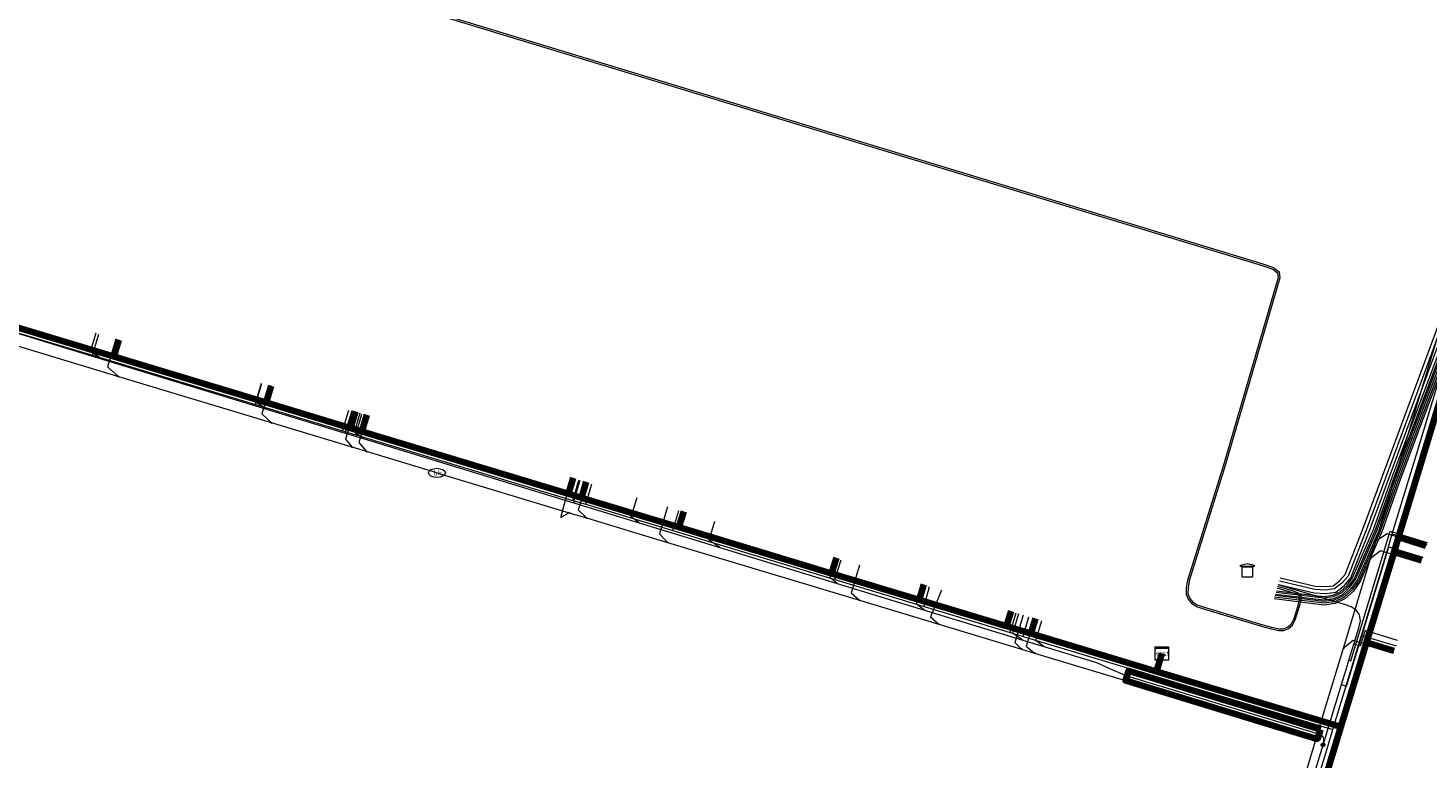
# Model space of a CAD drawing. Extents: x 152558 to 154479, y 462974 to 463683.
# Tile 3 of 256: x 152657 to 152740, y 463369 to 463412. Entities that reach past the tile are written whole.
import ezdxf
from ezdxf.enums import TextEntityAlignment as Align
from ezdxf.lldxf.tags import DXFTag

# ---------------------------------------------------------------- set-up
doc = ezdxf.new("R2010")
doc.units = 0
doc.header["$LTSCALE"] = 0.2
doc.layers.get('0').update_dxf_attribs({"linetype": 'CONTINUOUS'})
for name, color, linetype, lineweight in [('B-RO-KL-DATA_COAXIAAL_17_ZIGGO BV-G', 90, 'KL-DATA-N', 18), ('B-RO-KL-DATA_COAXIAAL_7_ZIGGO BV-G', 90, 'KL-DATA-N', 18), ('B-RO-KL-DATA_DUCT_ZIGGO BV-G', 90, 'CONTINUOUS', 100), ('B-RO-KL-DATA_HULPSTUK_ZIGGO BV-S', 90, 'CONTINUOUS', 25), ('B-RO-KL-DATA_KABELBED_ZIGGO BV-G', 90, 'CONTINUOUS', 100), ('B-RO-KL-DATA_MANTELBUIS_110_ZIGGO BV-G', 90, 'CONTINUOUS', 100), ('B-RO-KL-DATA_REGGEFIBER OPERATOR BV-G', 90, 'KL-DATA-N', 18), ('B-RO-KL-ET_LS_400 V_STEDIN NETBEHEER BV-G', 190, 'KL-LS-N', 18), ('B-RO-KL-ET_LS_HULPSTUK_STEDIN NETBEHEER BV-S', 190, 'CONTINUOUS', 25), ('B-RO-KL-ET_LS_MANTELBUIS_PVC_125_STEDIN NETBEHEER BV-G', 190, 'CONTINUOUS', 100), ('B-RO-KL-ET_MS_10 KV_STEDIN NETBEHEER BV-G', 130, 'KL-MS-N', 18), ('B-RO-KL-ET_MS_HULPSTUK_STEDIN NETBEHEER BV-S', 130, 'CONTINUOUS', 25), ('B-RO-KL-WATER_25_VITENS-G', 170, 'KL-WATER-N', 18), ('B-RO-KL-WATER_50_VITENS-G', 170, 'KL-WATER-N', 18), ('B-RO-KL-WATER_63_VITENS-G', 170, 'KL-WATER-N', 18), ('B-RO-KL-WATER_75_VITENS-G', 170, 'KL-WATER-N', 18), ('B-RO-KL-WATER_HULPSTUK_VITENS-S', 170, 'CONTINUOUS', 25), ('B-RO-KL-WATER_VITENS-S', 170, 'CONTINUOUS', 25)]:
    doc.layers.add(name, color=color, linetype=linetype, lineweight=lineweight)
doc.styles.add('NLCS-ISO', font='NLCS-ISO.ttf')
tags = doc.linetypes.add('KL-DATA-N', pattern='A,4,-1,[101,NLCS.SHX,S=0.5,R=0,X=0,Y=0],-1,4,-1,["D",Standard,S=1,R=0,X=-0.25,Y=-0.5],-1.5', length=12.5).pattern_tags.tags
tags[18] = DXFTag(74, 10)
tags = doc.linetypes.add('KL-LS-N', pattern='A,4,-1,[103,NLCS.SHX,S=0.75,R=0,X=0,Y=0],-1,4,-1,["L",Standard,S=1,R=0,X=0,Y=-0.5],-2', length=13).pattern_tags.tags
tags[18] = DXFTag(74, 10)
tags = doc.linetypes.add('KL-MS-N', pattern='A,4,-1,[103,NLCS.SHX,S=0.75,R=0,X=0,Y=0],-1,4,-1,["M",Standard,S=1,R=0,X=0,Y=-0.5],-2', length=13).pattern_tags.tags
tags[18] = DXFTag(74, 10)
doc.linetypes.add('KL-WATER-N', pattern='A,7,-0.5,[168,NLCS.SHX,S=0.75,R=0,X=0.75,Y=0],-2', length=9.5)

# ---------------------------------------------------------------- blocks, each defined once
blk = doc.blocks.new('SKL-WTB_HULP_MOF-SO')
at = {"linetype": 'ByBlock', "lineweight": 18}
h = blk.add_hatch(color=0, dxfattribs=at)
h.dxf.hatch_style = 1
h.paths.add_polyline_path([(-0.5625, 0, 1), (0.5625, 0, 1)])
at = {"color": 0, "linetype": 'ByBlock', "lineweight": 18}
blk.add_circle((0, 0), 0.5625, dxfattribs=at)
at = {"color": 0, "linetype": 'ByBlock', "lineweight": 18, "style": 'NLCS-ISO', "flags": 1}
for tag, p in [('TYPE', (1.5, 0)), ('OMSCHRIJVING', (1.5, -3)), ('LABEL', (1.5, -1.5))]:
    blk.add_attdef(tag, p, '', height=1, dxfattribs=at)
blk = doc.blocks.new('SKL-WTB_HULP_TECHNISCH GEBOUW-SO')
at = {"color": 0, "linetype": 'ByBlock', "lineweight": 18}
for points in [[(-2, 1.5), (0, 2), (2, 1.5), (2, 1.18), (-2, 1.18)], [(-1.5, 1.02), (1.5, 1.02), (1.5, -2), (-1.5, -2)]]:
    blk.add_lwpolyline(points, close=True, dxfattribs=at)
at = {"color": 0, "linetype": 'ByBlock', "lineweight": 18, "style": 'NLCS-ISO', "flags": 1}
for tag, p in [('TYPE', (2.5, 0)), ('OMSCHRIJVING', (2.5, -3)), ('LABEL', (2.5, -1.5))]:
    blk.add_attdef(tag, p, '', height=1, dxfattribs=at)
blk = doc.blocks.new('SKL-WTB_HULP_KAST-SO')
at = {"color": 0, "linetype": 'ByBlock', "lineweight": 18}
for points in [[(-2, 2), (2, 2), (2, 1.68), (-2, 1.68)], [(-2, 1.52), (2, 1.52), (2, -2), (-2, -2)]]:
    blk.add_lwpolyline(points, close=True, dxfattribs=at)
at = {"color": 0, "linetype": 'ByBlock', "lineweight": 18, "style": 'NLCS-ISO'}
blk.add_text('kast', height=1.5, dxfattribs=at).set_placement((0, 0), align=Align.MIDDLE_CENTER)
at = {"color": 0, "linetype": 'ByBlock', "lineweight": 18, "style": 'NLCS-ISO', "flags": 1}
for tag, p in [('TYPE', (2.5, 0)), ('OMSCHRIJVING', (2.5, -3)), ('LABEL', (2.5, -1.5))]:
    blk.add_attdef(tag, p, '', height=1, dxfattribs=at)
blk = doc.blocks.new('SKL-WATER_BRANDKRAAN_BRANDPUT-SO')
at = {"color": 0, "linetype": 'ByBlock', "lineweight": 18}
blk.add_ellipse((0, 0), major_axis=(2.5, 0), ratio=0.54, dxfattribs=at)
at = {"color": 0, "linetype": 'ByBlock', "lineweight": 18, "style": 'NLCS-ISO'}
blk.add_text('bk', height=1.5, dxfattribs=at).set_placement((0.16, 0), align=Align.MIDDLE_CENTER)
blk = doc.blocks.new('SKL-WTB_HULP_OVERIG-SO')
at = {"color": 0, "linetype": 'ByBlock', "lineweight": 18}
for points in [[(-0.14, 0.14), (0.14, -0.14)], [(0.14, 0.14), (-0.14, -0.14)]]:
    blk.add_lwpolyline(points, dxfattribs=at)
at = {"color": 0, "linetype": 'ByBlock', "lineweight": 18, "style": 'NLCS-ISO', "flags": 1}
for tag, p in [('TYPE', (1.5, 0)), ('OMSCHRIJVING', (1.5, -3)), ('LABEL', (1.5, -1.5))]:
    blk.add_attdef(tag, p, '', height=1, dxfattribs=at)

msp = doc.modelspace()

# ---------------------------------------------------------------- linework, layer by layer
at = {"layer": 'B-RO-KL-DATA_COAXIAAL_17_ZIGGO BV-G', "flags": 128}
msp.add_lwpolyline([(152724.231, 463374.905), (152723.909, 463373.837), (152724.228, 463373.742), (152733.683, 463370.912), (152734.783, 463370.583), (152734.814, 463370.574), (152736.231, 463375.239), (152736.325, 463375.548), (152736.409, 463375.826), (152737.949, 463380.897), (152737.952, 463380.907), (152738.186, 463381.677), (152738.213, 463381.767), (152750.671, 463422.791), (152750.732, 463422.998), (152750.802, 463423.232), (152751.06, 463424.1), (152751.134, 463424.362), (152751.274, 463424.861), (152751.298, 463424.946), (152751.39, 463425.346), (152751.395, 463425.572), (152751.329, 463425.755), (152751.182, 463425.878), (152751, 463425.97), (152750.841, 463426.018), (152751.106, 463426.893), (152751.193, 463427.18), (152751.257, 463427.391), (152751.269, 463427.426), (152751.645, 463428.538), (152751.951, 463429.441), (152752.014, 463429.629), (152752.234, 463430.277), (152752.456, 463430.934), (152752.593, 463431.339), (152752.751, 463431.805), (152752.801, 463431.952), (152752.908, 463432.27), (152752.979, 463432.479), (152753.223, 463433.2), (152753.476, 463433.948), (152753.806, 463434.924), (152754.161, 463435.972), (152754.208, 463436.108), (152754.256, 463436.247), (152754.28, 463436.316), (152754.29, 463436.346), (152754.4, 463436.549), (152754.512, 463436.708), (152754.756, 463436.922), (152755.049, 463437.045), (152755.387, 463437.096), (152755.779, 463437.109), (152755.819, 463437.111), (152755.852, 463437.112), (152756.146, 463437.059), (152756.276, 463437.035), (152756.44, 463436.992), (152756.654, 463436.936), (152757.211, 463436.766), (152758.08, 463436.5), (152758.441, 463436.39), (152769.283, 463433.078), (152769.375, 463433.382), (152769.663, 463434.324)], dxfattribs=at)
at = {"layer": 'B-RO-KL-DATA_COAXIAAL_7_ZIGGO BV-G', "flags": 128}
for points in [[(152724.231, 463374.905), (152723.909, 463373.837), (152723.029, 463374.103), (152719.744, 463375.095), (152716.494, 463376.076), (152716.485, 463376.079), (152715.823, 463376.28), (152715.057, 463376.511), (152710.941, 463377.753), (152710.495, 463377.888), (152709.888, 463378.071), (152706.154, 463379.199), (152705.005, 463379.546), (152704.718, 463379.633), (152695.694, 463382.359), (152695.402, 463382.447), (152694.713, 463382.655), (152693.806, 463382.929), (152690.686, 463383.871), (152689.926, 463384.1), (152689.754, 463384.152), (152689.159, 463384.332), (152676.951, 463388.019), (152676.826, 463388.057), (152676.551, 463388.14), (152676.282, 463388.222), (152676.217, 463388.242), (152671.304, 463389.73), (152671.132, 463389.782), (152671.115, 463389.787), (152663.496, 463392.084), (152663.068, 463392.213), (152662.373, 463392.423), (152662.304, 463392.444), (152661.115, 463392.802), (152659.911, 463393.166), (152659.593, 463393.262), (152659.06, 463393.423), (152658.418, 463393.617), (152657.918, 463393.768), (152657.449, 463393.91), (152657.114, 463394.011), (152656.789, 463394.109), (152656.388, 463394.23), (152656.264, 463394.267), (152655.794, 463394.409), (152655.206, 463394.587), (152655.201, 463394.589), (152655.052, 463394.634), (152654.869, 463394.689), (152654.627, 463394.762), (152654.595, 463394.772), (152654.191, 463394.894), (152653.74, 463395.03), (152653.235, 463395.183), (152653.018, 463395.248), (152652.639, 463395.362), (152652.336, 463395.454), (152652.116, 463395.52), (152651.736, 463395.635), (152651.394, 463395.738), (152650.793, 463395.92), (152650.477, 463396.015), (152649.953, 463396.173), (152649.291, 463396.373), (152648.629, 463396.573), (152648.163, 463396.714), (152647.493, 463396.916), (152646.461, 463397.228), (152644.984, 463397.674), (152644.153, 463397.925), (152642.587, 463398.398), (152642.567, 463398.404), (152642.171, 463398.523), (152641.725, 463398.658), (152639.318, 463399.385), (152638.45, 463399.647), (152638.292, 463399.694), (152637.919, 463399.807), (152636.843, 463400.132), (152636.823, 463400.138), (152636.078, 463400.365), (152636.12, 463400.504), (152636.393, 463401.401)], [(152724.231, 463374.905), (152723.909, 463373.837), (152723.029, 463374.103), (152719.744, 463375.095), (152716.494, 463376.076), (152716.485, 463376.079), (152715.823, 463376.28), (152715.057, 463376.511), (152710.941, 463377.753), (152710.495, 463377.888), (152709.888, 463378.071), (152706.154, 463379.199), (152705.005, 463379.546), (152704.718, 463379.633), (152695.694, 463382.359), (152695.402, 463382.447), (152694.713, 463382.655), (152693.806, 463382.929), (152690.686, 463383.871), (152689.926, 463384.1), (152689.754, 463384.152), (152689.159, 463384.332), (152676.951, 463388.019), (152676.826, 463388.057), (152676.551, 463388.14), (152676.282, 463388.222), (152676.217, 463388.242), (152671.304, 463389.73), (152671.132, 463389.782), (152671.115, 463389.787), (152663.496, 463392.084), (152663.068, 463392.213), (152662.373, 463392.423), (152662.304, 463392.444), (152661.115, 463392.802), (152659.911, 463393.166), (152659.593, 463393.262), (152659.06, 463393.423), (152658.418, 463393.617), (152657.918, 463393.768), (152657.449, 463393.91), (152657.114, 463394.011), (152656.789, 463394.109), (152656.388, 463394.23), (152656.264, 463394.267), (152655.794, 463394.409), (152655.206, 463394.587), (152655.201, 463394.589), (152655.052, 463394.634), (152654.869, 463394.689), (152654.627, 463394.762), (152654.595, 463394.772), (152654.191, 463394.894), (152653.74, 463395.03), (152653.235, 463395.183), (152653.018, 463395.248), (152652.639, 463395.362), (152652.336, 463395.454), (152652.116, 463395.52), (152651.736, 463395.635), (152651.394, 463395.738), (152650.793, 463395.92), (152650.477, 463396.015), (152649.953, 463396.173), (152649.291, 463396.373), (152648.629, 463396.573), (152648.163, 463396.714), (152647.493, 463396.916), (152646.461, 463397.228), (152644.984, 463397.674), (152644.153, 463397.925), (152642.587, 463398.398), (152642.567, 463398.404), (152642.171, 463398.523), (152641.725, 463398.658), (152639.318, 463399.385), (152638.45, 463399.647), (152638.292, 463399.694), (152637.919, 463399.807), (152636.843, 463400.132), (152637.158, 463401.168)], [(152724.231, 463374.905), (152723.909, 463373.837), (152723.029, 463374.103), (152719.744, 463375.095), (152716.494, 463376.076), (152716.485, 463376.079), (152715.823, 463376.28), (152715.057, 463376.511), (152710.941, 463377.753), (152710.495, 463377.888), (152709.888, 463378.071), (152706.154, 463379.199), (152705.005, 463379.546), (152704.718, 463379.633), (152695.694, 463382.359), (152695.402, 463382.447), (152694.713, 463382.655), (152693.806, 463382.929), (152690.686, 463383.871), (152689.926, 463384.1), (152689.754, 463384.152), (152689.159, 463384.332), (152676.951, 463388.019), (152676.826, 463388.057), (152676.551, 463388.14), (152676.282, 463388.222), (152676.217, 463388.242), (152671.304, 463389.73), (152671.132, 463389.782), (152671.115, 463389.787), (152663.496, 463392.084), (152663.068, 463392.213), (152662.373, 463392.423), (152662.304, 463392.444), (152661.115, 463392.802), (152659.911, 463393.166), (152659.593, 463393.262), (152659.06, 463393.423), (152658.418, 463393.617), (152657.918, 463393.768), (152657.449, 463393.91), (152657.114, 463394.011), (152656.789, 463394.109), (152656.388, 463394.23), (152656.264, 463394.267), (152655.794, 463394.409), (152655.206, 463394.587), (152655.201, 463394.589), (152655.052, 463394.634), (152654.869, 463394.689), (152654.627, 463394.762), (152654.595, 463394.772), (152654.191, 463394.894), (152653.74, 463395.03), (152653.235, 463395.183), (152653.018, 463395.248), (152652.639, 463395.362), (152652.336, 463395.454), (152652.116, 463395.52), (152651.736, 463395.635), (152651.394, 463395.738), (152650.793, 463395.92), (152650.477, 463396.015), (152649.953, 463396.173), (152649.291, 463396.373), (152648.629, 463396.573), (152648.163, 463396.714), (152647.493, 463396.916), (152646.461, 463397.228), (152644.984, 463397.674), (152644.153, 463397.925), (152642.587, 463398.398), (152642.899, 463399.424)], [(152724.231, 463374.905), (152723.909, 463373.837), (152723.029, 463374.103), (152719.744, 463375.095), (152716.494, 463376.076), (152716.485, 463376.079), (152715.823, 463376.28), (152715.057, 463376.511), (152710.941, 463377.753), (152710.495, 463377.888), (152709.888, 463378.071), (152706.154, 463379.199), (152705.005, 463379.546), (152704.718, 463379.633), (152695.694, 463382.359), (152695.402, 463382.447), (152694.713, 463382.655), (152693.806, 463382.929), (152690.686, 463383.871), (152689.926, 463384.1), (152689.754, 463384.152), (152689.159, 463384.332), (152676.951, 463388.019), (152676.826, 463388.057), (152676.551, 463388.14), (152676.282, 463388.222), (152676.217, 463388.242), (152671.304, 463389.73), (152671.132, 463389.782), (152671.115, 463389.787), (152663.496, 463392.084), (152663.068, 463392.213), (152662.373, 463392.423), (152662.304, 463392.444), (152661.115, 463392.802), (152659.911, 463393.166), (152659.593, 463393.262), (152659.06, 463393.423), (152658.418, 463393.617), (152657.918, 463393.768), (152657.449, 463393.91), (152657.114, 463394.011), (152656.789, 463394.109), (152656.388, 463394.23), (152656.264, 463394.267), (152655.794, 463394.409), (152655.206, 463394.587), (152655.201, 463394.589), (152655.052, 463394.634), (152654.869, 463394.689), (152654.627, 463394.762), (152654.689, 463394.968), (152654.93, 463395.763)], [(152724.231, 463374.905), (152723.909, 463373.837), (152723.029, 463374.103), (152719.744, 463375.095), (152716.494, 463376.076), (152716.485, 463376.079), (152715.823, 463376.28), (152715.057, 463376.511), (152710.941, 463377.753), (152710.495, 463377.888), (152709.888, 463378.071), (152706.154, 463379.199), (152705.005, 463379.546), (152704.718, 463379.633), (152695.694, 463382.359), (152695.402, 463382.447), (152694.713, 463382.655), (152693.806, 463382.929), (152690.686, 463383.871), (152689.926, 463384.1), (152689.754, 463384.152), (152689.159, 463384.332), (152676.951, 463388.019), (152676.826, 463388.057), (152676.551, 463388.14), (152676.282, 463388.222), (152676.217, 463388.242), (152671.304, 463389.73), (152671.132, 463389.782), (152671.115, 463389.787), (152663.496, 463392.084), (152663.068, 463392.213), (152662.373, 463392.423), (152662.304, 463392.444), (152661.115, 463392.802), (152659.911, 463393.166), (152659.593, 463393.262), (152659.06, 463393.423), (152658.418, 463393.617), (152657.918, 463393.768), (152657.449, 463393.91), (152657.114, 463394.011), (152656.789, 463394.109), (152656.388, 463394.23), (152656.264, 463394.267), (152656.567, 463395.267)], [(152662.605, 463393.437), (152662.383, 463392.706), (152662.304, 463392.444), (152662.373, 463392.423), (152663.068, 463392.213), (152663.496, 463392.084), (152671.115, 463389.787), (152671.132, 463389.782), (152671.304, 463389.73), (152676.217, 463388.242), (152676.282, 463388.222), (152676.551, 463388.14), (152676.826, 463388.057), (152676.951, 463388.019), (152689.159, 463384.332), (152689.754, 463384.152), (152689.926, 463384.1), (152690.686, 463383.871), (152693.806, 463382.929), (152694.713, 463382.655), (152695.402, 463382.447), (152695.694, 463382.359), (152704.718, 463379.633), (152705.005, 463379.546), (152706.154, 463379.199), (152709.888, 463378.071), (152710.495, 463377.888), (152710.941, 463377.753), (152715.057, 463376.511), (152715.823, 463376.28), (152716.485, 463376.079), (152716.494, 463376.076), (152719.744, 463375.095), (152723.029, 463374.103), (152723.909, 463373.837), (152724.231, 463374.905)], [(152671.601, 463390.71), (152671.304, 463389.73), (152676.217, 463388.242), (152676.282, 463388.222), (152676.551, 463388.14), (152676.826, 463388.057), (152676.951, 463388.019), (152689.159, 463384.332), (152689.754, 463384.152), (152689.926, 463384.1), (152690.686, 463383.871), (152693.806, 463382.929), (152694.713, 463382.655), (152695.402, 463382.447), (152695.694, 463382.359), (152704.718, 463379.633), (152705.005, 463379.546), (152706.154, 463379.199), (152709.888, 463378.071), (152710.495, 463377.888), (152710.941, 463377.753), (152715.057, 463376.511), (152715.823, 463376.28), (152716.485, 463376.079), (152716.494, 463376.076), (152719.744, 463375.095), (152723.029, 463374.103), (152723.909, 463373.837), (152724.231, 463374.905)], [(152676.578, 463389.202), (152676.282, 463388.222), (152676.551, 463388.14), (152676.826, 463388.057), (152676.951, 463388.019), (152689.159, 463384.332), (152689.754, 463384.152), (152689.926, 463384.1), (152690.686, 463383.871), (152693.806, 463382.929), (152694.713, 463382.655), (152695.402, 463382.447), (152695.694, 463382.359), (152704.718, 463379.633), (152705.005, 463379.546), (152706.154, 463379.199), (152709.888, 463378.071), (152710.495, 463377.888), (152710.941, 463377.753), (152715.057, 463376.511), (152715.823, 463376.28), (152716.485, 463376.079), (152716.494, 463376.076), (152719.744, 463375.095), (152723.029, 463374.103), (152723.909, 463373.837), (152724.231, 463374.905)], [(152724.231, 463374.905), (152723.909, 463373.837), (152723.029, 463374.103), (152719.744, 463375.095), (152716.494, 463376.076), (152716.485, 463376.079), (152715.823, 463376.28), (152715.057, 463376.511), (152710.941, 463377.753), (152710.495, 463377.888), (152709.888, 463378.071), (152706.154, 463379.199), (152705.005, 463379.546), (152704.718, 463379.633), (152695.694, 463382.359), (152695.402, 463382.447), (152694.713, 463382.655), (152693.806, 463382.929), (152690.686, 463383.871), (152689.926, 463384.1), (152689.754, 463384.152), (152689.159, 463384.332), (152676.951, 463388.019), (152677.248, 463388.999)], [(152724.231, 463374.905), (152723.909, 463373.837), (152723.029, 463374.103), (152719.744, 463375.095), (152716.494, 463376.076), (152716.485, 463376.079), (152715.823, 463376.28), (152715.057, 463376.511), (152710.941, 463377.753), (152710.495, 463377.888), (152709.888, 463378.071), (152706.154, 463379.199), (152705.005, 463379.546), (152704.718, 463379.633), (152695.694, 463382.359), (152695.402, 463382.447), (152694.713, 463382.655), (152693.806, 463382.929), (152690.686, 463383.871), (152689.926, 463384.1), (152689.754, 463384.152), (152689.159, 463384.332), (152689.186, 463384.422), (152689.446, 463385.276)], [(152724.231, 463374.905), (152723.909, 463373.837), (152723.029, 463374.103), (152719.744, 463375.095), (152716.494, 463376.076), (152716.485, 463376.079), (152715.823, 463376.28), (152715.057, 463376.511), (152710.941, 463377.753), (152710.495, 463377.888), (152709.888, 463378.071), (152706.154, 463379.199), (152705.005, 463379.546), (152704.718, 463379.633), (152695.694, 463382.359), (152695.402, 463382.447), (152694.713, 463382.655), (152693.806, 463382.929), (152690.686, 463383.871), (152689.926, 463384.1), (152690.212, 463385.043)], [(152724.231, 463374.905), (152723.909, 463373.837), (152723.029, 463374.103), (152719.744, 463375.095), (152716.494, 463376.076), (152716.485, 463376.079), (152715.823, 463376.28), (152715.057, 463376.511), (152710.941, 463377.753), (152710.495, 463377.888), (152709.888, 463378.071), (152706.154, 463379.199), (152705.005, 463379.546), (152704.718, 463379.633), (152695.694, 463382.359), (152695.976, 463383.285)], [(152724.231, 463374.905), (152723.909, 463373.837), (152724.228, 463373.742), (152733.683, 463370.912), (152734.783, 463370.583), (152734.814, 463370.574), (152736.231, 463375.239), (152736.325, 463375.548), (152736.409, 463375.826), (152737.949, 463380.897), (152737.952, 463380.907), (152738.186, 463381.677), (152738.213, 463381.767), (152739.836, 463381.274)], [(152724.231, 463374.905), (152723.909, 463373.837), (152724.228, 463373.742), (152733.683, 463370.912), (152734.783, 463370.583), (152734.814, 463370.574), (152736.231, 463375.239), (152736.325, 463375.548), (152736.409, 463375.826), (152737.949, 463380.897), (152737.952, 463380.907), (152739.575, 463380.413)], [(152724.231, 463374.905), (152723.909, 463373.837), (152723.029, 463374.103), (152719.744, 463375.095), (152716.494, 463376.076), (152716.485, 463376.079), (152715.823, 463376.28), (152715.057, 463376.511), (152710.941, 463377.753), (152710.495, 463377.888), (152709.888, 463378.071), (152706.154, 463379.199), (152705.005, 463379.546), (152704.718, 463379.633), (152704.997, 463380.548)], [(152724.231, 463374.905), (152723.909, 463373.837), (152723.029, 463374.103), (152719.744, 463375.095), (152716.494, 463376.076), (152716.485, 463376.079), (152715.823, 463376.28), (152715.057, 463376.511), (152710.941, 463377.753), (152710.495, 463377.888), (152709.888, 463378.071), (152710.163, 463378.975)], [(152724.231, 463374.905), (152723.909, 463373.837), (152723.029, 463374.103), (152719.744, 463375.095), (152716.494, 463376.076), (152716.485, 463376.079), (152715.823, 463376.28), (152715.057, 463376.511), (152715.329, 463377.403)], [(152724.231, 463374.905), (152723.909, 463373.837), (152723.029, 463374.103), (152719.744, 463375.095), (152716.494, 463376.076), (152716.485, 463376.079), (152716.495, 463376.078), (152716.764, 463376.965)], [(152723.395, 463327.241), (152721.857, 463327.709), (152723.305, 463332.502), (152723.332, 463332.59), (152723.53, 463333.244), (152723.651, 463333.644), (152726.965, 463344.611), (152727.024, 463344.806), (152727.225, 463345.473), (152727.255, 463345.571), (152728.788, 463350.643), (152728.795, 463350.665), (152731.398, 463359.277), (152731.7, 463360.278), (152731.716, 463360.33), (152731.916, 463360.991), (152732.031, 463361.373), (152733.022, 463364.651), (152733.221, 463365.309), (152733.519, 463366.295), (152733.594, 463366.542), (152734.814, 463370.574), (152734.783, 463370.583), (152733.683, 463370.912), (152724.228, 463373.742), (152723.909, 463373.837), (152724.231, 463374.905)], [(152724.231, 463374.905), (152723.909, 463373.837), (152724.228, 463373.742), (152733.683, 463370.912), (152734.783, 463370.583), (152734.814, 463370.574), (152733.594, 463366.542), (152733.519, 463366.295), (152733.221, 463365.309), (152733.022, 463364.651), (152732.031, 463361.373), (152731.916, 463360.991), (152731.716, 463360.33), (152731.7, 463360.278), (152731.398, 463359.277), (152728.795, 463350.665), (152728.788, 463350.643), (152727.255, 463345.571), (152727.225, 463345.473), (152727.024, 463344.806), (152726.965, 463344.611), (152723.651, 463333.644), (152723.53, 463333.244), (152723.332, 463332.59), (152724.878, 463332.12)], [(152724.231, 463374.905), (152723.909, 463373.837), (152724.228, 463373.742), (152733.683, 463370.912), (152734.783, 463370.583), (152734.814, 463370.574), (152733.594, 463366.542), (152733.519, 463366.295), (152733.221, 463365.309), (152733.022, 463364.651), (152732.031, 463361.373), (152731.916, 463360.991), (152731.716, 463360.33), (152731.7, 463360.278), (152731.398, 463359.277), (152728.795, 463350.665), (152728.788, 463350.643), (152727.255, 463345.571), (152727.225, 463345.473), (152727.024, 463344.806), (152726.965, 463344.611), (152723.651, 463333.644), (152725.199, 463333.173)], [(152724.231, 463374.905), (152723.909, 463373.837), (152724.228, 463373.742), (152733.683, 463370.912), (152734.783, 463370.583), (152734.814, 463370.574), (152736.231, 463375.239), (152736.325, 463375.548), (152737.947, 463375.055)], [(152724.231, 463374.905), (152723.909, 463373.837), (152724.228, 463373.742), (152733.683, 463370.912), (152734.783, 463370.583), (152734.814, 463370.574), (152733.594, 463366.542), (152733.519, 463366.295), (152733.221, 463365.309), (152733.022, 463364.651), (152732.031, 463361.373), (152731.916, 463360.991), (152731.716, 463360.33), (152731.7, 463360.278), (152731.398, 463359.277), (152728.795, 463350.665), (152728.788, 463350.643), (152727.255, 463345.571), (152727.225, 463345.473), (152727.024, 463344.806), (152726.965, 463344.611), (152728.551, 463344.129)], [(152724.231, 463374.905), (152723.909, 463373.837), (152724.228, 463373.742), (152733.683, 463370.912), (152734.783, 463370.583), (152734.814, 463370.574), (152733.594, 463366.542), (152733.519, 463366.295), (152733.221, 463365.309), (152733.022, 463364.651), (152732.031, 463361.373), (152731.916, 463360.991), (152731.716, 463360.33), (152731.7, 463360.278), (152731.398, 463359.277), (152728.795, 463350.665), (152728.788, 463350.643), (152727.255, 463345.571), (152727.225, 463345.473), (152728.813, 463344.99)], [(152724.231, 463374.905), (152723.909, 463373.837), (152724.228, 463373.742), (152733.683, 463370.912), (152734.783, 463370.583), (152734.814, 463370.574), (152733.594, 463366.542), (152733.519, 463366.295), (152733.221, 463365.309), (152733.022, 463364.651), (152732.031, 463361.373), (152731.916, 463360.991), (152731.716, 463360.33), (152731.7, 463360.278), (152731.398, 463359.277), (152728.795, 463350.665), (152728.788, 463350.643), (152730.383, 463350.158)], [(152724.231, 463374.905), (152723.909, 463373.837), (152724.228, 463373.742), (152733.683, 463370.912), (152734.783, 463370.583), (152734.814, 463370.574), (152733.594, 463366.542), (152733.519, 463366.295), (152733.221, 463365.309), (152733.022, 463364.651), (152732.031, 463361.373), (152731.916, 463360.991), (152731.716, 463360.33), (152731.7, 463360.278), (152731.398, 463359.277), (152733.005, 463358.789)], [(152724.231, 463374.905), (152723.909, 463373.837), (152724.228, 463373.742), (152733.683, 463370.912), (152734.783, 463370.583), (152734.814, 463370.574), (152733.594, 463366.542), (152733.519, 463366.295), (152733.221, 463365.309), (152733.022, 463364.651), (152732.031, 463361.373), (152733.642, 463360.884)], [(152724.231, 463374.905), (152723.909, 463373.837), (152724.228, 463373.742), (152733.683, 463370.912), (152734.783, 463370.583), (152734.814, 463370.574), (152733.594, 463366.542), (152735.212, 463366.05)]]:
    msp.add_lwpolyline(points, dxfattribs=at)
at = {"layer": 'B-RO-KL-DATA_DUCT_ZIGGO BV-G', "flags": 128}
msp.add_lwpolyline([(152724.231, 463374.905), (152723.909, 463373.837), (152734.814, 463370.574), (152736.325, 463375.548), (152737.952, 463380.907), (152738.213, 463381.767), (152751.06, 463424.1), (152751.395, 463425.572), (152751.329, 463425.755), (152751, 463425.97), (152750.841, 463426.018), (152754.29, 463436.346), (152754.512, 463436.708), (152754.756, 463436.922), (152755.049, 463437.045), (152755.852, 463437.112), (152756.654, 463436.936), (152769.283, 463433.078), (152769.375, 463433.382), (152769.663, 463434.324)], dxfattribs=at)
at = {"layer": 'B-RO-KL-DATA_KABELBED_ZIGGO BV-G', "flags": 128}
for points in [[(152738.213, 463381.767), (152751.06, 463424.1), (152751.395, 463425.572), (152751.329, 463425.755), (152751, 463425.97)], [(152656.264, 463394.267), (152662.304, 463392.444)], [(152662.304, 463392.444), (152662.605, 463393.437)], [(152662.304, 463392.444), (152671.304, 463389.73)], [(152671.304, 463389.73), (152671.601, 463390.71)], [(152671.304, 463389.73), (152676.282, 463388.222)], [(152676.282, 463388.222), (152676.578, 463389.202)], [(152676.951, 463388.019), (152677.248, 463388.999)], [(152676.282, 463388.222), (152676.951, 463388.019)], [(152676.951, 463388.019), (152689.159, 463384.332)], [(152689.159, 463384.332), (152689.446, 463385.276)], [(152689.926, 463384.1), (152690.212, 463385.043)], [(152689.159, 463384.332), (152689.926, 463384.1)], [(152689.926, 463384.1), (152695.694, 463382.359)], [(152695.694, 463382.359), (152695.976, 463383.285)], [(152695.694, 463382.359), (152704.718, 463379.633)], [(152737.952, 463380.907), (152738.213, 463381.767)], [(152738.213, 463381.767), (152739.836, 463381.274)], [(152736.325, 463375.548), (152737.952, 463380.907)], [(152737.952, 463380.907), (152739.575, 463380.413)], [(152704.718, 463379.633), (152704.997, 463380.548)], [(152704.718, 463379.633), (152709.888, 463378.071)], [(152709.888, 463378.071), (152710.163, 463378.975)], [(152709.888, 463378.071), (152715.057, 463376.511)], [(152715.057, 463376.511), (152715.329, 463377.403)], [(152716.495, 463376.078), (152716.764, 463376.965)], [(152715.057, 463376.511), (152716.485, 463376.079)], [(152716.494, 463376.076), (152723.909, 463373.837)], [(152724.231, 463374.905), (152723.909, 463373.837)], [(152734.814, 463370.574), (152736.325, 463375.548)], [(152736.325, 463375.548), (152737.947, 463375.055)], [(152723.909, 463373.837), (152734.814, 463370.574)], [(152733.594, 463366.542), (152734.814, 463370.574)]]:
    msp.add_lwpolyline(points, dxfattribs=at)
at = {"layer": 'B-RO-KL-DATA_MANTELBUIS_110_ZIGGO BV-G', "flags": 128}
msp.add_lwpolyline([(152733.683, 463370.912), (152724.227, 463373.741)], dxfattribs=at)
at = {"layer": 'B-RO-KL-DATA_REGGEFIBER OPERATOR BV-G', "flags": 128}
for points in [[(152737.846, 463381.966), (152739.334, 463386.865), (152751.08, 463425.734)], [(152737.846, 463381.966), (152739.334, 463386.865), (152751.08, 463425.734)], [(152655.908, 463394.073), (152661.032, 463392.525)], [(152655.908, 463394.073), (152661.032, 463392.525)], [(152661.032, 463392.525), (152661.405, 463393.775)], [(152661.032, 463392.525), (152661.405, 463393.775)], [(152661.032, 463392.525), (152670.673, 463389.613)], [(152661.032, 463392.525), (152670.673, 463389.613)], [(152670.673, 463389.613), (152671.044, 463390.845)], [(152670.673, 463389.613), (152671.044, 463390.845)], [(152670.673, 463389.613), (152675.806, 463388.063)], [(152670.673, 463389.613), (152675.806, 463388.063)], [(152675.806, 463388.063), (152676.19, 463389.281)], [(152675.806, 463388.063), (152676.19, 463389.281)], [(152676.595, 463387.825), (152676.956, 463389.049)], [(152676.595, 463387.825), (152676.956, 463389.049)], [(152675.806, 463388.063), (152676.595, 463387.825)], [(152675.806, 463388.063), (152676.595, 463387.825)], [(152676.595, 463387.825), (152689.417, 463383.952)], [(152676.595, 463387.825), (152689.417, 463383.952)], [(152689.417, 463383.952), (152689.778, 463385.153)], [(152689.417, 463383.952), (152689.778, 463385.153)], [(152690.188, 463383.719), (152690.544, 463384.921)], [(152690.188, 463383.719), (152690.544, 463384.921)], [(152689.417, 463383.952), (152690.188, 463383.719)], [(152689.417, 463383.952), (152690.188, 463383.719)], [(152690.188, 463383.719), (152695.329, 463382.167)], [(152690.188, 463383.719), (152695.329, 463382.167)], [(152695.329, 463382.167), (152695.679, 463383.36)], [(152695.329, 463382.167), (152695.679, 463383.36)], [(152695.329, 463382.167), (152704.898, 463379.276)], [(152695.329, 463382.167), (152704.898, 463379.276)], [(152737.619, 463381.215), (152737.846, 463381.966)], [(152737.619, 463381.215), (152737.846, 463381.966)], [(152737.846, 463381.966), (152739.885, 463381.35)], [(152737.846, 463381.966), (152739.885, 463381.35)], [(152736.026, 463375.97), (152737.619, 463381.215)], [(152736.026, 463375.97), (152737.619, 463381.215)], [(152737.619, 463381.215), (152739.653, 463380.584)], [(152737.619, 463381.215), (152739.653, 463380.584)], [(152704.898, 463379.276), (152705.272, 463380.445)], [(152704.898, 463379.276), (152705.272, 463380.445)], [(152704.898, 463379.276), (152710.176, 463377.682)], [(152704.898, 463379.276), (152710.176, 463377.682)], [(152710.176, 463377.682), (152710.499, 463378.857)], [(152710.176, 463377.682), (152710.499, 463378.857)], [(152710.176, 463377.682), (152715.272, 463376.143)], [(152710.176, 463377.682), (152715.272, 463376.143)], [(152715.272, 463376.143), (152715.612, 463377.303)], [(152715.272, 463376.143), (152715.612, 463377.303)], [(152716.035, 463375.913), (152716.378, 463377.071)], [(152716.035, 463375.913), (152716.378, 463377.071)], [(152715.272, 463376.143), (152716.035, 463375.913)], [(152715.272, 463376.143), (152716.035, 463375.913)], [(152716.035, 463375.913), (152724.147, 463373.463), (152733.603, 463370.634), (152734.338, 463370.411)], [(152716.035, 463375.913), (152724.147, 463373.463), (152733.603, 463370.634), (152734.338, 463370.411)], [(152734.338, 463370.411), (152736.026, 463375.97)], [(152734.338, 463370.411), (152736.026, 463375.97)], [(152736.026, 463375.97), (152738.069, 463375.365)], [(152736.026, 463375.97), (152738.069, 463375.365)], [(152733.117, 463366.378), (152733.972, 463369.209), (152734.338, 463370.411)], [(152733.117, 463366.378), (152733.972, 463369.209), (152734.338, 463370.411)]]:
    msp.add_lwpolyline(points, dxfattribs=at)
at = {"layer": 'B-RO-KL-ET_LS_400 V_STEDIN NETBEHEER BV-G', "flags": 128}
for points in [[(152608.613, 463469.566), (152609.228, 463469.195), (152611.653, 463468.435), (152614.757, 463467.462), (152626.257, 463463.918), (152633.717, 463461.641), (152634.243, 463461.473), (152634.471, 463461.358), (152634.571, 463461.225), (152634.582, 463461.075), (152634.496, 463460.731), (152625.966, 463431.171), (152625.848, 463430.718), (152625.828, 463430.519), (152625.841, 463430.181), (152625.91, 463429.868), (152626.265, 463429.441), (152626.866, 463429.041), (152633.696, 463427.037), (152644.374, 463424.016), (152730.194, 463397.926), (152730.83, 463397.702), (152731.156, 463397.454), (152731.198, 463397.105), (152727.962, 463386.003), (152725.848, 463379.202), (152725.776, 463378.791), (152725.77, 463378.419), (152725.878, 463378.157), (152726.054, 463377.944), (152726.317, 463377.78), (152726.728, 463377.641), (152730.2, 463376.596), (152730.706, 463376.458), (152731.167, 463376.37), (152731.412, 463376.366), (152731.671, 463376.471), (152731.873, 463376.637), (152732.021, 463376.922), (152732.277, 463377.731), (152732.364, 463378.067), (152732.376, 463378.207), (152732.345, 463378.299), (152732.199, 463378.4), (152731.978, 463378.491), (152731.053, 463378.76)], [(152614.727, 463467.366), (152626.228, 463463.822), (152633.687, 463461.546), (152634.205, 463461.381), (152634.405, 463461.279), (152634.474, 463461.188), (152634.481, 463461.084), (152634.399, 463460.757), (152633.263, 463456.819), (152625.869, 463431.198), (152625.75, 463430.736), (152625.728, 463430.522), (152625.741, 463430.168), (152625.817, 463429.822), (152626.197, 463429.366), (152626.824, 463428.949), (152633.668, 463426.941), (152644.345, 463423.92), (152730.162, 463397.831), (152730.782, 463397.613), (152731.062, 463397.4), (152731.097, 463397.113), (152727.866, 463386.032), (152725.751, 463379.225), (152725.676, 463378.801), (152725.67, 463378.4), (152725.792, 463378.104), (152725.987, 463377.868), (152726.273, 463377.689), (152726.697, 463377.545), (152730.173, 463376.5), (152730.683, 463376.361), (152731.156, 463376.271), (152731.43, 463376.265), (152731.723, 463376.384), (152731.953, 463376.573), (152732.113, 463376.884), (152732.373, 463377.704), (152732.463, 463378.05), (152732.477, 463378.219), (152732.429, 463378.363), (152732.246, 463378.488), (152732.011, 463378.585), (152731.083, 463378.856)], [(152731.008, 463378.612), (152733.797, 463378.272), (152734.331, 463378.348), (152734.764, 463378.544), (152735.172, 463378.927), (152735.523, 463379.404), (152736.765, 463382.281), (152737.882, 463385.443), (152745.046, 463404.493), (152747.577, 463412.818), (152751.087, 463424.676), (152750.953, 463425.184), (152750.57, 463425.652), (152747.906, 463426.885), (152742.695, 463428.401), (152740.999, 463429.085), (152739.506, 463429.659)], [(152742.087, 463429.005), (152742.796, 463428.685), (152748.011, 463427.167), (152750.759, 463425.895), (152751.226, 463425.325), (152751.399, 463424.67), (152747.865, 463412.731), (152745.331, 463404.397), (152738.164, 463385.341), (152737.044, 463382.17), (152735.784, 463379.254), (152735.397, 463378.726), (152734.932, 463378.292), (152734.415, 463378.057), (152733.8, 463377.969), (152730.918, 463378.322)], [(152730.948, 463378.418), (152733.799, 463378.07), (152734.387, 463378.154), (152734.876, 463378.376), (152735.322, 463378.793), (152735.697, 463379.304), (152736.951, 463382.207), (152738.07, 463385.375), (152745.236, 463404.429), (152747.769, 463412.76), (152751.295, 463424.672), (152751.135, 463425.278), (152750.696, 463425.814), (152747.976, 463427.073), (152742.761, 463428.591), (152741.105, 463429.232)], [(152747.29, 463428.549), (152747.189, 463427.978), (152747.359, 463427.589), (152750.822, 463425.976), (152751.317, 463425.372), (152751.503, 463424.668), (152747.961, 463412.702), (152745.426, 463404.365), (152738.258, 463385.307), (152737.137, 463382.133), (152735.871, 463379.204), (152735.472, 463378.659), (152734.988, 463378.208), (152734.443, 463377.96), (152733.801, 463377.868), (152730.889, 463378.225)], [(152746.727, 463427.332), (152747.941, 463426.979), (152750.633, 463425.733), (152751.044, 463425.231), (152751.191, 463424.674), (152747.673, 463412.789), (152745.141, 463404.461), (152737.976, 463385.409), (152736.858, 463382.244), (152735.61, 463379.354), (152735.247, 463378.86), (152734.82, 463378.46), (152734.359, 463378.251), (152733.798, 463378.171), (152730.978, 463378.515)], [(152753.335, 463425.126), (152752.73, 463425.305), (152751.994, 463425.346), (152751.736, 463425.245), (152751.576, 463425.034), (152751.599, 463424.64), (152751.096, 463422.941), (152748.057, 463412.673), (152745.521, 463404.333), (152738.352, 463385.273), (152737.23, 463382.096), (152735.958, 463379.154), (152735.547, 463378.592), (152735.044, 463378.124), (152734.471, 463377.863), (152733.802, 463377.767), (152730.86, 463378.132)], [(152636.063, 463400.102), (152636.318, 463400.024), (152638.345, 463399.405), (152643.504, 463397.83), (152655.397, 463394.2), (152656.354, 463393.908), (152661.618, 463392.301), (152671.312, 463389.342), (152675.979, 463387.918), (152677.032, 463387.597), (152689.541, 463383.778), (152693.341, 463382.618), (152698.104, 463381.164), (152705.042, 463379.046), (152710.205, 463377.47), (152716.019, 463375.695), (152717.259, 463375.317), (152720.377, 463374.365), (152721.284, 463373.957), (152722.164, 463373.593), (152733.612, 463370.11), (152733.738, 463370.004), (152733.781, 463369.851), (152733.754, 463369.507)], [(152661.618, 463392.301), (152660.913, 463392.749), (152661.247, 463393.849)], [(152671.312, 463389.342), (152670.69, 463389.742), (152671.027, 463390.884)], [(152675.979, 463387.918), (152676.387, 463389.26)], [(152677.032, 463387.597), (152676.52, 463387.975), (152676.865, 463389.115)], [(152689.541, 463383.778), (152689.476, 463383.909), (152689.854, 463385.152)], [(152693.341, 463382.618), (152692.88, 463382.981), (152693.229, 463384.126)], [(152698.104, 463381.164), (152697.479, 463381.603), (152697.822, 463382.729)], [(152735.28, 463374.5), (152735.392, 463374.466), (152737.716, 463382.121), (152739.917, 463381.453)], [(152734.841, 463373.073), (152735.149, 463372.978), (152737.646, 463381.202), (152739.655, 463380.592)], [(152705.042, 463379.046), (152704.618, 463379.395), (152704.97, 463380.554)], [(152710.205, 463377.47), (152709.728, 463377.825), (152710.088, 463378.996)], [(152733.754, 463369.507), (152734.841, 463373.073), (152735.192, 463374.213), (152735.216, 463374.293), (152735.221, 463374.309), (152735.28, 463374.5), (152735.574, 463375.454), (152735.873, 463376.426), (152735.96, 463376.836), (152735.915, 463377.179), (152735.712, 463377.466), (152735.408, 463377.655), (152735.02, 463377.791), (152731.112, 463378.951)], [(152716.019, 463375.695), (152715.421, 463376.087), (152715.782, 463377.264)], [(152717.259, 463375.317), (152716.79, 463375.679), (152717.146, 463376.849)], [(152738.158, 463375.662), (152736.238, 463376.253), (152735.956, 463375.336), (152735.574, 463375.454)], [(152720.652, 463326.182), (152721.073, 463327.575), (152722.587, 463332.581), (152722.79, 463333.251), (152726.225, 463344.611), (152726.456, 463345.375), (152727.928, 463350.241), (152730.967, 463360.291), (152731.271, 463361.296), (152732.776, 463366.273), (152733.754, 463369.507)]]:
    msp.add_lwpolyline(points, dxfattribs=at)
at = {"layer": 'B-RO-KL-ET_LS_MANTELBUIS_PVC_125_STEDIN NETBEHEER BV-G', "flags": 128}
msp.add_lwpolyline([(152733.6, 463370.423), (152722.251, 463373.88), (152722.077, 463373.306), (152733.426, 463369.849), (152733.6, 463370.423)], dxfattribs=at)
at = {"layer": 'B-RO-KL-ET_MS_10 KV_STEDIN NETBEHEER BV-G', "flags": 128}
for points in [[(152731.121, 463378.981), (152733.24, 463378.49), (152733.914, 463378.452), (152734.519, 463378.525), (152735.014, 463378.913), (152735.407, 463379.367), (152736.542, 463382.272), (152744.796, 463404.541), (152745.581, 463407.095), (152747.442, 463412.874), (152751.287, 463425.42), (152752.066, 463427.859), (152754.392, 463435.421), (152754.648, 463436.01), (152755.301, 463436.367), (152755.75, 463436.425), (152761.051, 463434.989)], [(152761.1, 463435.382), (152760.192, 463435.61), (152755.76, 463436.628), (152755.238, 463436.561), (152754.492, 463436.153), (152754.204, 463435.49), (152751.875, 463427.919), (152751.096, 463425.48), (152747.251, 463412.934), (152745.39, 463407.155), (152744.605, 463404.605), (152736.355, 463382.343), (152735.233, 463379.472), (152734.875, 463379.058), (152734.44, 463378.717), (152733.908, 463378.653), (152733.268, 463378.689), (152731.181, 463379.174)], [(152731.226, 463379.369), (152733.296, 463378.888), (152733.902, 463378.854), (152734.361, 463378.909), (152734.736, 463379.203), (152735.059, 463379.577), (152736.168, 463382.414), (152744.416, 463404.669), (152745.199, 463407.215), (152747.06, 463412.994), (152750.905, 463425.539), (152750.711, 463426.085), (152750.045, 463426.58), (152742.921, 463428.598), (152740.857, 463428.99), (152739.424, 463429.311)]]:
    msp.add_lwpolyline(points, dxfattribs=at)
at = {"layer": 'B-RO-KL-WATER_25_VITENS-G', "flags": 128}
for points in [[(152662.424, 463393.466), (152661.931, 463391.838), (152662.591, 463391.256)], [(152671.544, 463390.693), (152671.051, 463389.067), (152671.62, 463388.528)], [(152676.492, 463389.19), (152675.994, 463387.564), (152676.374, 463387.091)], [(152677.258, 463388.957), (152676.776, 463387.37), (152677.239, 463386.83)], [(152689.211, 463383.218), (152688.717, 463382.945), (152689.353, 463385.282)], [(152690.242, 463385.012), (152689.748, 463383.386), (152690.231, 463382.911)], [(152695.026, 463383.559), (152694.542, 463381.966), (152695.018, 463381.468)], [(152739.858, 463381.262), (152737.545, 463381.964), (152736.879, 463381.539)], [(152739.548, 463380.238), (152737.156, 463380.965), (152736.569, 463380.516)], [(152706.361, 463380.114), (152705.87, 463378.486), (152706.365, 463378.049)], [(152711.207, 463378.642), (152710.564, 463377.068), (152711.042, 463376.639)], [(152716.026, 463377.178), (152715.534, 463375.55), (152715.939, 463375.163)], [(152716.711, 463376.97), (152716.212, 463375.344), (152716.712, 463374.93)], [(152737.938, 463374.935), (152735.545, 463375.664), (152734.963, 463375.214)]]:
    msp.add_lwpolyline(points, dxfattribs=at)
at = {"layer": 'B-RO-KL-WATER_50_VITENS-G', "flags": 128}
msp.add_lwpolyline([(152681.395, 463385.574), (152677.239, 463386.83), (152676.374, 463387.091), (152671.62, 463388.528), (152662.591, 463391.256), (152655.576, 463393.376), (152654.811, 463393.607), (152642.102, 463397.448), (152637.124, 463398.952), (152636.55, 463399.125), (152636.356, 463399.184)], dxfattribs=at)
at = {"layer": 'B-RO-KL-WATER_63_VITENS-G', "flags": 128}
for points in [[(152681.395, 463385.574), (152689.211, 463383.218), (152690.231, 463382.911), (152695.018, 463381.468), (152706.365, 463378.049), (152711.042, 463376.639), (152715.939, 463375.163), (152716.712, 463374.93), (152733.357, 463369.914)], [(152733.357, 463369.914), (152732.121, 463365.845), (152730.726, 463361.252), (152730.348, 463360.008), (152729.076, 463355.818)]]:
    msp.add_lwpolyline(points, dxfattribs=at)
at = {"layer": 'B-RO-KL-WATER_75_VITENS-G', "flags": 128}
msp.add_lwpolyline([(152733.357, 463369.914), (152734.963, 463375.214), (152736.569, 463380.516), (152736.879, 463381.539), (152746.339, 463412.763), (152749.725, 463423.96), (152750.764, 463427.395)], dxfattribs=at)

# ---------------------------------------------------------------- block references
at = {"layer": 'B-RO-KL-DATA_HULPSTUK_ZIGGO BV-S', "xscale": 0.2, "yscale": 0.2, "zscale": 0.2}
msp.add_blockref('SKL-WTB_HULP_KAST-SO', (152724.231, 463374.905), dxfattribs=at)
at = {"layer": 'B-RO-KL-ET_LS_HULPSTUK_STEDIN NETBEHEER BV-S', "xscale": 0.2, "yscale": 0.2, "zscale": 0.2}
msp.add_blockref('SKL-WTB_HULP_MOF-SO', (152733.754, 463369.507), dxfattribs=at)
at = {"layer": 'B-RO-KL-ET_MS_HULPSTUK_STEDIN NETBEHEER BV-S', "xscale": 0.2, "yscale": 0.2, "zscale": 0.2}
msp.add_blockref('SKL-WTB_HULP_TECHNISCH GEBOUW-SO', (152729.281, 463379.813), dxfattribs=at)
at = {"layer": 'B-RO-KL-WATER_HULPSTUK_VITENS-S', "xscale": 0.2, "yscale": 0.2, "zscale": 0.2}
for p in [(152662.591, 463391.256), (152671.62, 463388.528), (152676.374, 463387.091), (152677.239, 463386.83), (152689.211, 463383.218), (152690.231, 463382.911), (152736.879, 463381.539), (152695.018, 463381.468), (152736.569, 463380.516), (152706.365, 463378.049), (152711.042, 463376.639), (152715.939, 463375.163), (152716.712, 463374.93), (152734.963, 463375.214)]:
    msp.add_blockref('SKL-WTB_HULP_OVERIG-SO', p, dxfattribs=at)
at = {"layer": 'B-RO-KL-WATER_VITENS-S', "xscale": 0.2, "yscale": 0.2, "zscale": 0.2}
msp.add_blockref('SKL-WATER_BRANDKRAAN_BRANDPUT-SO', (152681.395, 463385.574), dxfattribs=at)

doc.saveas('drawing.dxf')
